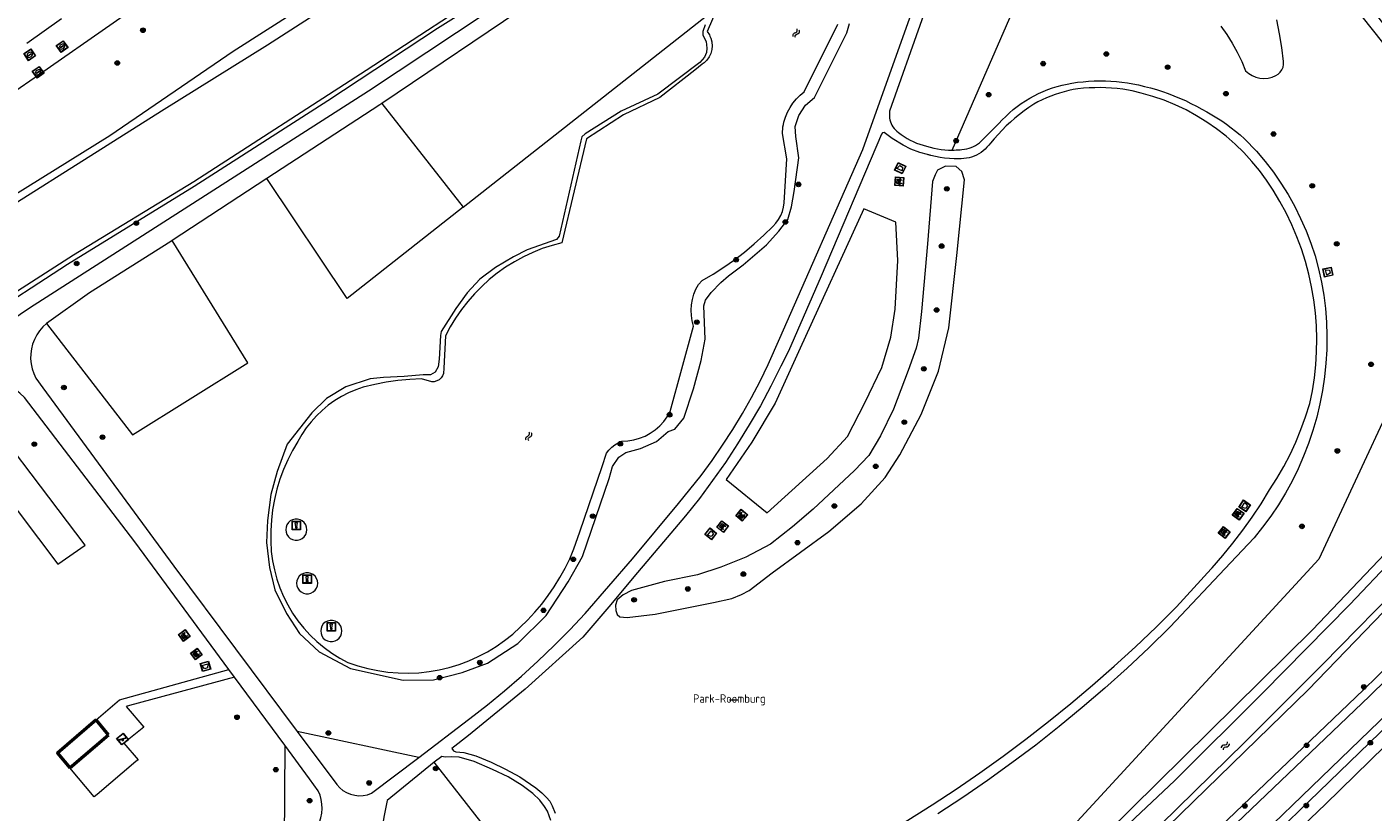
# Model space of a CAD drawing. Header units: metres. Extents: x 94279 to 96109, y 461866 to 463040.
# Tile 31 of 175: x 94731 to 94889, y 462641 to 462734. Entities that reach past the tile are written whole.
import ezdxf
from ezdxf.enums import TextEntityAlignment as Align

# ---------------------------------------------------------------- set-up
doc = ezdxf.new("R2010")
doc.units = ezdxf.units.M
doc.layers.get('0').update_dxf_attribs({"linetype": 'CONTINUOUS'})
for name, color, linetype, lineweight in [('B_LUIFEL_1', 132, 'CONTINUOUS', 50), ('G_GRENS_ALGEMEEN_0', 251, 'CONTINUOUS', 13), ('Q_AFVALBAK_0', 251, 'CONTINUOUS', 13), ('Q_BANK_0', 251, 'CONTINUOUS', 13), ('Q_BOOM_0', 251, 'CONTINUOUS', 13), ('Q_INSPECTIE_OF_RIOOLPUT_0', 251, 'CONTINUOUS', 13), ('Q_KOLK_0', 251, 'CONTINUOUS', 13), ('Q_MEERPAAL_0', 251, 'CONTINUOUS', 13), ('Q_SPEELVOORZIENING_0', 251, 'CONTINUOUS', 13), ('S_GBKN_SYMBOOL_WATER_0', 251, 'CONTINUOUS', 13), ('T_CULTUURGRENS_0', 251, 'CONTINUOUS', 13), ('T_WALBESCHERMING_0', 251, 'CONTINUOUS', 13), ('V_WEGGRENS_0', 251, 'CONTINUOUS', 13), ('W_WATERGRENS_0', 251, 'CONTINUOUS', 13), ('Z_TERREINNAAM_0', 251, 'CONTINUOUS', 13)]:
    doc.layers.add(name, color=color, linetype=linetype, lineweight=lineweight)
doc.styles.get("Standard").update_dxf_attribs({"font": 'isocp.shx'})

# ---------------------------------------------------------------- blocks, each defined once
blk = doc.blocks.new('Q_KOLK')
blk.add_lwpolyline([(-0.5, 0.5), (0.5, 0.5), (0.5, -0.5), (-0.5, -0.5)], close=True)
for points in [[(-0.44, 0.46), (0.44, 0.46, -0.414214), (0.46, 0.44), (0.46, -0.44, -0.414214), (0.44, -0.46), (-0.44, -0.46, -0.414214), (-0.46, -0.44), (-0.46, 0.44, -0.414214), (-0.44, 0.46)], [(-0.34, 0.1, 0.380426), (-0.28, -0.18)], [(-0.01, 0.27, 0.240218), (-0.34, 0.1)], [(-0.19, 0.04, 0.853344), (-0.19, -0.03)], [(0.33, 0.11, 0.240191), (-0.01, 0.27)], [(0.18, -0.03, 0.849746), (0.18, 0.04)], [(0.27, -0.18, 0.380426), (0.33, 0.11)], [(-0.28, -0.18, 0.148452), (0.01, -0.26)], [(0.01, -0.26, 0.131742), (0.27, -0.18)]]:
    blk.add_lwpolyline(points, format="xyb")
for points in [[(-0.19, 0.04), (0.18, 0.04)], [(0.18, -0.03), (-0.19, -0.03)]]:
    blk.add_lwpolyline(points)
blk = doc.blocks.new('Q_INSPECTIE_OF_RIOOLPUT')
blk.add_lwpolyline([(-0.5, 0.5), (0.5, 0.5), (0.5, -0.5), (-0.5, -0.5)], close=True)
for points in [[(-0.44, 0.46), (0.44, 0.46, -0.414214), (0.46, 0.44), (0.46, -0.44, -0.414214), (0.44, -0.46), (-0.44, -0.46, -0.414214), (-0.46, -0.44), (-0.46, 0.44), (-0.46, 0.44), (-0.46, 0.45), (-0.46, 0.45), (-0.46, 0.45), (-0.46, 0.45), (-0.46, 0.45), (-0.46, 0.45), (-0.46, 0.46), (-0.46, 0.46), (-0.46, 0.46), (-0.45, 0.46), (-0.45, 0.46), (-0.45, 0.46), (-0.45, 0.46), (-0.45, 0.46), (-0.45, 0.46), (-0.44, 0.46), (-0.44, 0.46)], [(-0.34, 0.1, 0.380426), (-0.28, -0.18)], [(-0.01, 0.27, 0.240218), (-0.34, 0.1)], [(-0.19, 0.04, 0.853344), (-0.19, -0.03)], [(0.33, 0.11, 0.240191), (-0.01, 0.27)], [(0.18, -0.03, 0.849746), (0.18, 0.04)], [(0.27, -0.18, 0.380426), (0.33, 0.11)], [(-0.28, -0.18, 0.148452), (0.01, -0.26)], [(0.01, -0.26, 0.131742), (0.27, -0.18)]]:
    blk.add_lwpolyline(points, format="xyb")
for points in [[(-0.19, 0.04), (0.18, 0.04)], [(0.18, -0.03), (-0.19, -0.03)]]:
    blk.add_lwpolyline(points)
blk = doc.blocks.new('Q_BANK')
blk.add_lwpolyline([(-0.5, 0.5), (0.5, 0.5), (0.5, -0.5), (-0.5, -0.5)], close=True)
blk.add_lwpolyline([(-0.44, 0.46), (0.44, 0.46, -0.414214), (0.46, 0.44), (0.46, -0.44, -0.414214), (0.44, -0.46), (-0.44, -0.46, -0.414214), (-0.46, -0.44), (-0.46, 0.44), (-0.46, 0.44), (-0.46, 0.45), (-0.46, 0.45), (-0.46, 0.45), (-0.46, 0.45), (-0.46, 0.45), (-0.46, 0.45), (-0.46, 0.46), (-0.46, 0.46), (-0.46, 0.46), (-0.45, 0.46), (-0.45, 0.46), (-0.45, 0.46), (-0.45, 0.46), (-0.45, 0.46), (-0.45, 0.46), (-0.44, 0.46), (-0.44, 0.46)], format="xyb")
for points in [[(-0.27, 0.02), (-0.37, -0.08)], [(-0.18, 0.13), (-0.27, 0.13), (-0.27, 0.28)], [(-0.27, 0.28), (0.26, 0.28), (0.26, 0.13), (0.17, 0.13)], [(-0.18, 0.02), (-0.27, 0.02)], [(-0.27, 0.02), (-0.18, 0.02)], [(-0.18, 0.02), (-0.18, 0.13)], [(-0.18, 0.13), (-0.14, 0.13)], [(-0.14, 0.13), (-0.14, 0.02)], [(0.13, 0.13), (-0.14, 0.13)], [(0.13, 0.02), (-0.14, 0.02)], [(-0.14, 0.02), (0.13, 0.02)], [(0.13, 0.02), (-0.14, 0.02)], [(-0.14, 0.02), (0.13, 0.02)], [(-0.14, 0.02), (0.13, 0.02)], [(0.13, 0.02), (0.13, 0.13)], [(0.13, 0.13), (0.17, 0.13)], [(0.17, 0.13), (0.17, 0.02)], [(0.17, 0.02), (0.26, 0.02)], [(0.17, 0.02), (0.26, 0.02)], [(0.26, 0.02), (0.36, -0.08)], [(-0.24, -0.08), (-0.37, -0.08)], [(-0.19, -0.08), (-0.19, -0.27), (-0.24, -0.27), (-0.24, -0.08)], [(-0.24, -0.08), (-0.19, -0.08)], [(0.18, -0.08), (-0.19, -0.08)], [(0.23, -0.08), (0.23, -0.27), (0.18, -0.27), (0.18, -0.08)], [(0.18, -0.08), (0.23, -0.08)], [(0.36, -0.08), (0.23, -0.08)]]:
    blk.add_lwpolyline(points)
blk = doc.blocks.new('Q_SPEELVOORZIENING')
blk.add_lwpolyline([(-0.5, 0.5), (0.5, 0.5), (0.5, -0.5), (-0.5, -0.5)], close=True)
for points in [[(-0.44, 0.46), (0.44, 0.46, -0.414214), (0.46, 0.44), (0.46, -0.44, -0.414214), (0.44, -0.46), (-0.44, -0.46, -0.414214), (-0.46, -0.44), (-0.46, 0.44), (-0.46, 0.44), (-0.46, 0.45), (-0.46, 0.45), (-0.46, 0.45), (-0.46, 0.45), (-0.46, 0.45), (-0.46, 0.45), (-0.46, 0.46), (-0.46, 0.46), (-0.46, 0.46), (-0.45, 0.46), (-0.45, 0.46), (-0.45, 0.46), (-0.45, 0.46), (-0.45, 0.46), (-0.45, 0.46), (-0.44, 0.46), (-0.44, 0.46)], [(-0.36, 0.2, 1.168313), (-0.39, 0.14)], [(-0.09, 0.02, 0.778987), (-0.04, -0.17)], [(-0.04, -0.17, 0.508825), (0.06, -0.04)], [(0.36, -0.16, 1.031322), (0.38, -0.1)]]:
    blk.add_lwpolyline(points, format="xyb")
for points in [[(-0.39, 0.14), (-0.09, 0.02)], [(-0.36, 0.2), (0.38, -0.1)], [(0.06, -0.04), (0.36, -0.16)]]:
    blk.add_lwpolyline(points)
blk = doc.blocks.new('Q_AFVALBAK')
for points in [[(-0.5, 0.5), (0.5, 0.5), (0.5, -0.5), (-0.5, -0.5)], [(-0.34, 0.2), (0.33, 0.2), (0.19, -0.25), (-0.2, -0.25)]]:
    blk.add_lwpolyline(points, close=True)
blk.add_lwpolyline([(-0.44, 0.46), (0.44, 0.46, -0.414214), (0.46, 0.44), (0.46, -0.44, -0.414214), (0.44, -0.46), (-0.44, -0.46, -0.414214), (-0.46, -0.44), (-0.46, 0.44), (-0.46, 0.44), (-0.46, 0.45), (-0.46, 0.45), (-0.46, 0.45), (-0.46, 0.45), (-0.46, 0.45), (-0.46, 0.45), (-0.46, 0.46), (-0.46, 0.46), (-0.46, 0.46), (-0.45, 0.46), (-0.45, 0.46), (-0.45, 0.46), (-0.45, 0.46), (-0.45, 0.46), (-0.45, 0.46), (-0.44, 0.46), (-0.44, 0.46)], format="xyb")
blk = doc.blocks.new('WATERSYMBOOL')
for points in [[(-0.5, 0.15), (-0.44, 0.21), (-0.31, 0.27), (-0.19, 0.27), (-0.06, 0.21), (0, 0.15), (0.06, 0.09), (0.19, 0.02), (0.31, 0.02), (0.44, 0.09), (0.5, 0.15)], [(-0.5, -0.15), (-0.44, -0.09), (-0.31, -0.02), (-0.19, -0.02), (-0.06, -0.09), (0, -0.15), (0.06, -0.21), (0.19, -0.27), (0.31, -0.27), (0.44, -0.21), (0.5, -0.15)]]:
    blk.add_lwpolyline(points)
blk = doc.blocks.new('Q_MEERPAAL')
for points in [[(-0.5, 0.5), (0.5, 0.5), (0.5, -0.5), (-0.5, -0.5)], [(-0.08, 0.32), (0.07, 0.32), (0.07, 0.17), (-0.08, 0.17)]]:
    blk.add_lwpolyline(points, close=True)
blk.add_lwpolyline([(-0.44, 0.46), (0.44, 0.46, -0.414214), (0.46, 0.44), (0.46, -0.44, -0.414214), (0.44, -0.46), (-0.44, -0.46, -0.414214), (-0.46, -0.44), (-0.46, 0.44), (-0.46, 0.44), (-0.46, 0.45), (-0.46, 0.45), (-0.46, 0.45), (-0.46, 0.45), (-0.46, 0.45), (-0.46, 0.45), (-0.46, 0.46), (-0.46, 0.46), (-0.46, 0.46), (-0.45, 0.46), (-0.45, 0.46), (-0.45, 0.46), (-0.45, 0.46), (-0.45, 0.46), (-0.45, 0.46), (-0.44, 0.46), (-0.44, 0.46)], format="xyb")
for points in [[(-0.08, 0.12), (-0.14, -0.31)], [(-0.08, 0.12), (0.07, 0.12)], [(0.07, 0.12), (0.12, -0.31)], [(-0.14, -0.31), (0.12, -0.31)]]:
    blk.add_lwpolyline(points)
blk = doc.blocks.new('Q_BOOM')
for radius in [0.27, 0.18, 0.09]:
    blk.add_circle((0, 0), radius)

msp = doc.modelspace()

# ---------------------------------------------------------------- linework, layer by layer
at = {"layer": 'B_LUIFEL_1'}
for p, q in [((94740.18, 462650.31), (94738.69, 462652.07)), ((94735.61, 462646.41), (94740.18, 462650.31))]:
    msp.add_line(p, q, dxfattribs=at)
msp.add_lwpolyline([(94738.69, 462652.07), (94734.13, 462648.17), (94735.61, 462646.41)], dxfattribs=at)
at = {"layer": 'G_GRENS_ALGEMEEN_0'}
for points in [[(94738.69, 462652.07), (94741.46, 462654.43), (94754.38, 462658.02)], [(94755.04, 462657.13), (94742.66, 462653.79), (94742.24, 462653.67), (94744.35, 462651.23), (94741.98, 462649.35), (94743.66, 462647.36), (94743.41, 462647.15), (94738.83, 462643.28), (94738.48, 462642.99), (94735.61, 462646.41)]]:
    msp.add_lwpolyline(points, dxfattribs=at)
at = {"layer": 'T_CULTUURGRENS_0'}
for p, q in [((94782.03, 462712.57), (94811.3, 462735.58)), ((94772.41, 462724.81), (94782.03, 462712.57)), ((94776.79, 462647.66), (94762.43, 462650.7)), ((94760.96, 462649.09), (94760.91, 462635.76))]:
    msp.add_line(p, q, dxfattribs=at)
for points in [[(94725.03, 462699.16), (94735.32, 462705.85), (94750.29, 462715.07), (94766.07, 462725.17), (94778.98, 462733.69), (94787.71, 462739.21), (94839.67, 462771.28), (94859.53, 462783.78), (94865.84, 462788.53), (94866.21, 462788.95), (94866.43, 462789.51), (94866.41, 462790.14), (94862.18, 462794.42), (94860.69, 462795.92), (94859.81, 462796.35), (94859.32, 462796.3), (94858.46, 462796.09), (94833.68, 462780.9), (94819.66, 462771.98), (94798.34, 462758.85), (94783.94, 462749.49), (94754.89, 462730.94), (94740.31, 462721), (94716.25, 462706.05)], [(94839.74, 462719.3), (94848.56, 462739.57), (94852.27, 462748.69), (94858.73, 462756.68), (94861.23, 462759), (94864.38, 462759.97), (94864.94, 462760.78), (94866.15, 462763.45), (94865.99, 462764.01), (94862.28, 462768.21), (94866.66, 462770.36)], [(94883.22, 462743.76), (94881.98, 462742.79), (94903.93, 462715.13), (94904.98, 462715.92), (94883.22, 462743.76)], [(94810.59, 462734.1), (94810.3, 462733.31), (94810.3, 462732.85), (94810.71, 462732.13), (94810.8, 462731.32), (94810.74, 462730.82), (94810.5, 462730.27), (94809.94, 462729.64), (94805.02, 462725.89), (94800.69, 462723.9), (94796.43, 462721.22), (94796.05, 462720.86), (94795.9, 462720.41), (94793.34, 462709.14), (94793.05, 462708.76), (94789.56, 462707.52), (94787.98, 462706.72), (94785.85, 462705.46), (94784.01, 462704.07), (94782.48, 462702.46), (94781.16, 462700.63), (94779.42, 462697.92), (94779.34, 462697.42), (94779.21, 462694.65), (94779.06, 462693.73), (94778.72, 462693.09), (94778.17, 462692.78), (94777.31, 462692.78), (94775.06, 462692.58), (94772.62, 462692.49), (94771.05, 462692.32), (94768.18, 462691.39), (94765.9, 462690), (94764.15, 462688.3), (94761.24, 462684.6), (94760.09, 462681.37), (94759.32, 462678.69), (94758.94, 462675.62), (94758.82, 462673.02), (94759.18, 462670.05), (94759.8, 462667.44), (94761.17, 462664.64), (94762.72, 462662.27), (94765.04, 462660.1), (94768.73, 462658.16), (94774.95, 462656.77), (94778.53, 462656.8), (94781.91, 462657.66), (94784.89, 462658.76), (94788.48, 462661.08), (94791.83, 462664.41), (94794.4, 462668.35), (94796.09, 462671.34), (94799.27, 462680.56), (94799.64, 462681.96), (94800.4, 462683.09), (94801.23, 462683.64), (94802.94, 462684.1), (94804.83, 462684.91), (94806.23, 462686.1), (94807, 462686.37), (94808.05, 462687.66), (94809.2, 462691.15), (94810.11, 462694.47), (94810.59, 462696.99), (94810.43, 462700.92), (94810.64, 462701.6), (94811.28, 462702.51), (94812.43, 462703.68), (94813.36, 462704.48), (94815.06, 462705.77), (94817.82, 462708.14), (94819.27, 462709.74), (94820.33, 462711.12), (94820.76, 462712.63), (94821.1, 462714.43), (94821.64, 462718.4), (94821.28, 462720.91), (94821.21, 462722.09), (94821.65, 462723.4), (94822.44, 462724.62), (94823.49, 462725.51), (94827.29, 462733.16), (94827.63, 462734.23)], [(94871.45, 462733.92), (94872.15, 462732.93), (94872.79, 462731.91), (94873.38, 462730.85), (94873.91, 462729.76), (94874.37, 462728.64), (94874.74, 462728.34), (94875.16, 462728.09), (94875.6, 462727.91), (94876.07, 462727.8), (94876.54, 462727.76), (94877.02, 462727.8), (94877.49, 462727.91), (94877.93, 462728.09), (94878.22, 462728.27), (94878.46, 462728.5), (94878.65, 462728.78), (94878.79, 462729.09), (94878.85, 462729.42), (94878.85, 462729.76), (94878.65, 462731.4), (94878.39, 462733.04), (94878.05, 462734.66)], [(94950.95, 462732.93), (94944.69, 462724.78), (94943.43, 462723.09), (94942.76, 462722.09), (94942.12, 462721.1), (94941.49, 462720.09), (94940.88, 462719.08), (94940.29, 462718.05), (94935.48, 462709.24), (94931.54, 462702.8), (94927.74, 462697.34), (94916.68, 462684.53), (94908.03, 462675.26), (94896.36, 462663.48), (94888.3, 462655.61), (94847.35, 462616.48), (94812.98, 462587.13)], [(94805.77, 462668.39), (94801.91, 462667.36), (94800.9, 462666.85), (94800.2, 462666.26), (94800, 462665.6), (94800.06, 462664.98), (94800.2, 462664.5), (94800.5, 462664.24), (94801.39, 462664.17), (94804.69, 462664.56), (94811.57, 462665.91), (94813.73, 462666.41), (94814.86, 462666.87), (94815.8, 462667.36), (94818.51, 462669.43), (94825.2, 462674.32), (94829.01, 462677.59), (94831.84, 462680.67), (94833.56, 462683.34), (94836.09, 462688.11), (94838.14, 462693.24), (94839.35, 462698.34), (94840.3, 462706.88), (94841.19, 462715.78), (94840.89, 462716.77), (94840.2, 462717.36), (94838.95, 462717.4), (94838, 462716.92), (94837.74, 462716.37), (94837.41, 462715.6), (94836.82, 462708.23), (94836.13, 462700.28), (94835.76, 462697.13), (94835.5, 462695.95), (94834.55, 462693.31), (94832.83, 462688.73), (94831.29, 462685.61), (94829.9, 462683.27), (94828.21, 462681.51), (94823.33, 462676.96), (94820.88, 462674.87), (94818.31, 462672.82), (94815.38, 462671.28), (94812.45, 462670.11), (94809.7, 462669.19), (94805.77, 462668.39)], [(94782.03, 462712.57), (94768.33, 462701.8), (94758.87, 462715.96)], [(94912.47, 462714.48), (94891.58, 462689.44), (94883, 462671.06), (94850.37, 462635.62), (94810.24, 462606.66), (94778.61, 462647.08)], [(94821.79, 462695.93), (94818.86, 462689.45), (94816.11, 462684.86), (94813.07, 462680.46), (94817.91, 462676.51), (94824.98, 462682.92), (94827.37, 462685.52), (94829.45, 462689.48), (94831.43, 462693.66), (94832.5, 462697.25), (94833.01, 462700.55), (94833.34, 462706.27), (94833.08, 462710.82), (94829.31, 462712.36), (94821.79, 462695.93)], [(94732.85, 462698.84), (94742.98, 462685.72), (94756.62, 462694.2), (94747.67, 462708.64)], [(94808.5, 462592.51), (94808.77, 462592.26), (94809.54, 462591.82), (94810.21, 462591.71), (94810.61, 462591.74), (94811.48, 462592.15), (94823.26, 462602.13), (94847.75, 462623.28), (94859.18, 462633.65), (94881.77, 462655.61), (94892.91, 462667.13), (94921.73, 462697.85), (94927.1, 462704.44), (94927.51, 462705.12), (94927.8, 462705.8), (94927.82, 462706.17), (94927.65, 462706.66), (94927.28, 462707.02), (94926.77, 462707.33), (94926.18, 462707.41), (94925.22, 462707.29), (94924.54, 462706.95)], [(94696.63, 462676.83), (94700.34, 462672.18), (94722.49, 462685.9), (94734.17, 462670.45), (94737.42, 462672.69), (94722.55, 462692.28)], [(94905.18, 462686.28), (94894.72, 462675.75), (94882.25, 462662.7), (94857.88, 462638.64), (94843.96, 462625.92), (94827.25, 462611.59), (94815.79, 462601.92), (94809.34, 462596.71), (94807.24, 462594.74), (94807.23, 462594.21), (94807.34, 462593.82), (94808.08, 462592.91), (94808.5, 462592.51)]]:
    msp.add_lwpolyline(points, dxfattribs=at)
at = {"layer": 'T_WALBESCHERMING_0'}
for points in [[(94794.07, 462754.31), (94758.94, 462731.68), (94746.42, 462723.9), (94719.97, 462707.24), (94700.84, 462695.74), (94671.71, 462678.57), (94653.99, 462667.9), (94626.96, 462652.58), (94608.71, 462643.53), (94582.18, 462632.71), (94566.67, 462625.08), (94563.82, 462623.46)], [(94577.49, 462616.61), (94582.61, 462619.64), (94589.3, 462623.59), (94607.44, 462630.58), (94616.71, 462634.35), (94627.13, 462639.8), (94643.07, 462650.01), (94658.11, 462660.5), (94672.78, 462669.07), (94679.9, 462673.35), (94706.51, 462689.63), (94722.34, 462698.19), (94736.03, 462706.94), (94750.22, 462715.59), (94770.58, 462728.74), (94786.76, 462739.33), (94799.31, 462747.2)], [(94811.15, 462732.75), (94811.26, 462732.5), (94811.36, 462732.08)]]:
    msp.add_lwpolyline(points, dxfattribs=at)
at = {"layer": 'V_WEGGRENS_0'}
for p, q in [((94734.62, 462734.78), (94730.53, 462731.9)), ((94772.17, 462724.65), (94758.87, 462715.96)), ((94772.41, 462724.81), (94772.17, 462724.65)), ((94758.87, 462715.96), (94747.67, 462708.64)), ((94754.38, 462658.02), (94743.29, 462673.08)), ((94755.04, 462657.13), (94754.38, 462658.02)), ((94760.96, 462649.09), (94755.04, 462657.13)), ((94771.2, 462643.42), (94776.79, 462647.66)), ((94778.61, 462647.08), (94773.07, 462642.58)), ((94779.49, 462647.77), (94778.61, 462647.08))]:
    msp.add_line(p, q, dxfattribs=at)
for points in [[(94770.86, 462726.28), (94791.62, 462740.11), (94812.73, 462753.53), (94827.84, 462762.51), (94845.76, 462773.53), (94861.45, 462783.74), (94874.85, 462793.41)], [(94854.54, 462771.9), (94854.17, 462771.4), (94852.02, 462767.92), (94849.93, 462764.41), (94847.9, 462760.86), (94845.93, 462757.27), (94844.03, 462753.65), (94842.18, 462750), (94839.99, 462745.5), (94832.36, 462723.89)], [(94821.24, 462756.14), (94804.54, 462745.94), (94790.42, 462736.91), (94772.41, 462724.81)], [(94758.93, 462747.07), (94748.92, 462740.07), (94740.7, 462734.27), (94732.01, 462728.24), (94716, 462717.21), (94709.1, 462712.37)], [(94776.79, 462647.66), (94782.66, 462652.12), (94782.8, 462652.23), (94784.88, 462653.85), (94786.91, 462655.52), (94788.9, 462657.25), (94790.85, 462659.02), (94792.76, 462660.85), (94794.62, 462662.72), (94796.42, 462664.64), (94799.23, 462667.84), (94802, 462671.07), (94804.73, 462674.33), (94807.44, 462677.62), (94810.11, 462680.93), (94811.41, 462682.69), (94812.65, 462684.5), (94813.84, 462686.33), (94814.98, 462688.21), (94816.06, 462690.11), (94817.07, 462692.05), (94818.03, 462694.02), (94819.39, 462697.1), (94829.19, 462719.39), (94838.66, 462745.95)], [(94889, 462654.89), (94897.07, 462662.77), (94908.75, 462674.57), (94917.42, 462683.86), (94928.53, 462696.73), (94932.38, 462702.25), (94936.35, 462708.74), (94941.16, 462717.56), (94941.74, 462718.57), (94942.35, 462719.57), (94942.96, 462720.56), (94943.6, 462721.54), (94944.25, 462722.52), (94945.49, 462724.18), (94951.7, 462732.27)], [(94853.69, 462616.74), (94904.96, 462666.21), (94921.45, 462683.73), (94930.61, 462694.58), (94936.96, 462703.7), (94942.88, 462714.38), (94944.22, 462716.59), (94945.6, 462718.78), (94947.01, 462720.95), (94948.46, 462723.09), (94949.95, 462725.21), (94954.19, 462730.62)], [(94954.96, 462729.97), (94950.75, 462724.61), (94949.29, 462722.52), (94947.84, 462720.39), (94946.44, 462718.24), (94945.07, 462716.07), (94943.75, 462713.87), (94937.81, 462703.17), (94931.4, 462693.97), (94922.2, 462683.06), (94905.67, 462665.51), (94854.5, 462616.02)], [(94579.46, 462614.92), (94581.79, 462616.03), (94584.09, 462617.13), (94588.53, 462619.77), (94594.01, 462622.39), (94606.12, 462627.56), (94609.27, 462628.7), (94612.37, 462630.06), (94615.45, 462631.47), (94618.5, 462632.94), (94621.53, 462634.46), (94624.52, 462636.05), (94627.48, 462637.68), (94630.42, 462639.38), (94633.32, 462641.12), (94634.1, 462641.61), (94662.61, 462659.25), (94690.96, 462675.88), (94718.68, 462692.48), (94730.84, 462700.69), (94770.86, 462726.28)], [(94831.19, 462638.16), (94837.38, 462642.05), (94840.2, 462643.91), (94842.99, 462645.82), (94845.74, 462647.78), (94848.45, 462649.81), (94851.12, 462651.88), (94853.74, 462654.01), (94856.32, 462656.19), (94858.86, 462658.42), (94861.36, 462660.7), (94863.81, 462663.03), (94866.21, 462665.41), (94870.31, 462669.91), (94870.42, 462670.03), (94871.67, 462671.46), (94872.88, 462672.94), (94874.04, 462674.45), (94875.15, 462676), (94876.2, 462677.59), (94877.2, 462679.21), (94878.07, 462680.57), (94878.87, 462681.96), (94879.62, 462683.39), (94880.3, 462684.85), (94880.91, 462686.34), (94881.46, 462687.85), (94881.95, 462689.39), (94882.26, 462690.9), (94882.49, 462692.43), (94882.66, 462693.96), (94882.76, 462695.5), (94882.78, 462697.04), (94882.73, 462698.58), (94882.62, 462700.12), (94882.43, 462701.65), (94882.17, 462703.17), (94881.84, 462704.68), (94881.43, 462706.17), (94880.97, 462707.64), (94880.43, 462709.08), (94879.83, 462710.5), (94879.16, 462711.89), (94878.42, 462713.25), (94877.63, 462714.57), (94876.85, 462715.75), (94876.01, 462716.89), (94875.11, 462717.98), (94874.15, 462719.02), (94873.13, 462720.01), (94872.06, 462720.94), (94870.95, 462721.81), (94869.79, 462722.62), (94868.58, 462723.36), (94867.34, 462724.04), (94866.06, 462724.65), (94864.75, 462725.19), (94863.41, 462725.65), (94862.05, 462726.04), (94860.97, 462726.3), (94859.87, 462726.48), (94859.21, 462726.56), (94858.55, 462726.62), (94857.89, 462726.66), (94857.23, 462726.68), (94856.57, 462726.67), (94855.9, 462726.65), (94855.24, 462726.6), (94854.58, 462726.53), (94854.04, 462726.44), (94853.49, 462726.33), (94852.96, 462726.2), (94852.42, 462726.04), (94851.9, 462725.87), (94851.38, 462725.68), (94850.86, 462725.47), (94850.36, 462725.24), (94849.86, 462724.99), (94849.38, 462724.72), (94848.8, 462724.33), (94848.24, 462723.93), (94847.69, 462723.51), (94847.15, 462723.07), (94846.63, 462722.62), (94846.12, 462722.15), (94845.63, 462721.67), (94845.15, 462721.16), (94844.69, 462720.65), (94844.25, 462720.12), (94844.06, 462719.87), (94843.85, 462719.64), (94843.63, 462719.42), (94843.4, 462719.22), (94843.15, 462719.03), (94842.88, 462718.87), (94842.61, 462718.72), (94842.32, 462718.6), (94842.03, 462718.49), (94841.73, 462718.41), (94841.43, 462718.35), (94841.12, 462718.31), (94840.81, 462718.29), (94840.64, 462718.29), (94840.47, 462718.29), (94840.3, 462718.29), (94840.13, 462718.29), (94839.96, 462718.29), (94839.41, 462718.32), (94838.85, 462718.37), (94838.31, 462718.45), (94837.76, 462718.55), (94837.22, 462718.67), (94837.14, 462718.69), (94837.07, 462718.71), (94836.99, 462718.73), (94836.91, 462718.75), (94836.84, 462718.77), (94835.94, 462719.01), (94834.88, 462719.43), (94833.94, 462719.87), (94832.65, 462720.68), (94831.71, 462721.38), (94831.53, 462721.34)], [(94839.74, 462719.3), (94839.97, 462719.31), (94840.21, 462719.32), (94840.44, 462719.33), (94840.67, 462719.35), (94840.9, 462719.38), (94841.18, 462719.4), (94841.46, 462719.45), (94841.73, 462719.52), (94842, 462719.61), (94842.26, 462719.72), (94842.5, 462719.86), (94842.74, 462720.01), (94842.96, 462720.18), (94843.17, 462720.37), (94845.25, 462722.44), (94845.65, 462722.87), (94846.06, 462723.29), (94846.5, 462723.69), (94846.95, 462724.08), (94847.41, 462724.44), (94847.89, 462724.79), (94848.39, 462725.12), (94848.89, 462725.43), (94849.41, 462725.71), (94849.94, 462725.98), (94850.48, 462726.22), (94851.03, 462726.44), (94851.59, 462726.64), (94852.15, 462726.82), (94852.72, 462726.97), (94853.3, 462727.1), (94853.88, 462727.21), (94854.53, 462727.31), (94855.19, 462727.38), (94855.84, 462727.44), (94856.5, 462727.47), (94857.16, 462727.48), (94857.82, 462727.48), (94858.47, 462727.45), (94859.13, 462727.4), (94859.78, 462727.33), (94860.43, 462727.24), (94861.08, 462727.12), (94861.73, 462726.99), (94862.44, 462726.83), (94863.15, 462726.65), (94863.85, 462726.44), (94864.55, 462726.22), (94865.23, 462725.98), (94865.92, 462725.72), (94866.59, 462725.44), (94867.26, 462725.14), (94867.92, 462724.82), (94868.57, 462724.49), (94869.2, 462724.13), (94869.81, 462723.81), (94870.4, 462723.47), (94870.98, 462723.12), (94871.55, 462722.75), (94872.12, 462722.36), (94872.66, 462721.95), (94873.2, 462721.53), (94873.72, 462721.09), (94874.23, 462720.63), (94874.72, 462720.16), (94875.2, 462719.67), (94875.66, 462719.17), (94876.69, 462717.96), (94877.65, 462716.71), (94878.55, 462715.4), (94879.39, 462714.06), (94880.17, 462712.67), (94880.87, 462711.25), (94881.51, 462709.8), (94882.08, 462708.32), (94882.57, 462706.82), (94882.99, 462705.29), (94883.34, 462703.74), (94883.61, 462702.18), (94883.81, 462700.61), (94883.93, 462698.99), (94883.98, 462697.38), (94883.95, 462695.76), (94883.86, 462694.15), (94883.69, 462692.54), (94883.45, 462690.94), (94883.14, 462689.35), (94882.77, 462687.78), (94882.32, 462686.22), (94881.8, 462684.69), (94881.22, 462683.18), (94880.57, 462681.7), (94879.86, 462680.25), (94879.08, 462678.83), (94878.24, 462677.45), (94877.34, 462676.11), (94876.38, 462674.8), (94875.37, 462673.55), (94872.59, 462670.59), (94865.48, 462663.06), (94862.96, 462660.59), (94860.39, 462658.18), (94857.76, 462655.83), (94855.09, 462653.53), (94852.37, 462651.29), (94849.6, 462649.11), (94846.78, 462647), (94843.91, 462644.94), (94841.01, 462642.94), (94838.06, 462641.01)], [(94832.36, 462723.89), (94832.35, 462723.77), (94832.33, 462723.55), (94832.33, 462723.32), (94832.35, 462723.09), (94832.39, 462722.87), (94832.45, 462722.65), (94832.53, 462722.44), (94832.63, 462722.23), (94832.75, 462722.04), (94832.89, 462721.85), (94833.04, 462721.68), (94833.21, 462721.53), (94833.39, 462721.39), (94833.72, 462721.14), (94834.06, 462720.91), (94834.42, 462720.69), (94834.78, 462720.49), (94835.15, 462720.31), (94835.54, 462720.14), (94835.93, 462720), (94836.32, 462719.87), (94836.72, 462719.76), (94837.14, 462719.64), (94837.57, 462719.53), (94838, 462719.45), (94838.43, 462719.39), (94838.87, 462719.34), (94839.3, 462719.31), (94839.74, 462719.3)], [(94831.53, 462721.34), (94831.4, 462721.18), (94824.28, 462704.44), (94820.41, 462695.6), (94820.23, 462695.24), (94820.06, 462694.88), (94819.88, 462694.52), (94819.7, 462694.16), (94819.52, 462693.8), (94818.34, 462691.46), (94817.1, 462689.15), (94815.79, 462686.88), (94814.41, 462684.65), (94812.97, 462682.46), (94811.46, 462680.31), (94809.9, 462678.2), (94808.27, 462676.15), (94806.1, 462673.58), (94802.17, 462668.94), (94799.45, 462665.71), (94796.15, 462661.83), (94789.35, 462655.69), (94782.67, 462650.22), (94780.69, 462648.69)], [(94958.13, 462721.83), (94956.28, 462719.56), (94956.24, 462719.52), (94946.02, 462707.59), (94935.68, 462695.91), (94925.16, 462684.45), (94914.88, 462673.56), (94904.54, 462662.79), (94894.29, 462652.41), (94883.82, 462642.14), (94873.13, 462631.96), (94862.3, 462621.97), (94856.65, 462616.79), (94856.23, 462616.46)], [(94747.67, 462708.64), (94747.51, 462708.53), (94737.94, 462702.48), (94732.85, 462698.84)], [(94732.85, 462698.84), (94732.42, 462698.44), (94732.03, 462697.99), (94731.7, 462697.5), (94731.42, 462696.97), (94731.21, 462696.42), (94731.07, 462695.84), (94730.98, 462695.25), (94730.97, 462694.66), (94731.03, 462694.07), (94731.15, 462693.49), (94731.34, 462692.93), (94731.59, 462692.39), (94732.42, 462691.26), (94747.87, 462670.21), (94762.43, 462650.7)], [(94743.29, 462673.08), (94730.26, 462690.11), (94729.7, 462690.63), (94729.1, 462691.09), (94728.45, 462691.5), (94727.77, 462691.84), (94727.06, 462692.12), (94726.33, 462692.32), (94725.58, 462692.46), (94724.82, 462692.52), (94724.05, 462692.51), (94723.3, 462692.43), (94722.55, 462692.28)], [(94814.46, 462587.08), (94848.02, 462615.74), (94889, 462654.89)], [(94762.43, 462650.7), (94767.11, 462644.44), (94767.45, 462644.07), (94767.84, 462643.75), (94768.27, 462643.5), (94768.74, 462643.3), (94769.23, 462643.18), (94769.73, 462643.13), (94770.23, 462643.15), (94770.72, 462643.25), (94771.2, 462643.42)], [(94764.55, 462639.05), (94764.84, 462639.52), (94765.06, 462640.01), (94765.23, 462640.53), (94765.33, 462641.06), (94765.38, 462641.61), (94765.36, 462642.15), (94765.27, 462642.69), (94765.13, 462643.21), (94764.92, 462643.72), (94763.89, 462645.11), (94760.96, 462649.09)], [(94780.69, 462648.69), (94780.88, 462648.44), (94781.17, 462648.31), (94782.1, 462648.23), (94783.51, 462647.85), (94785.33, 462647.08), (94787.03, 462646.27), (94788.7, 462645.36), (94790.61, 462644.07), (94791.32, 462643.47), (94791.87, 462642.92), (94792.24, 462642.48), (94792.51, 462641.95), (94792.88, 462641.07)], [(94792.38, 462640.2), (94791.97, 462641.3), (94791.61, 462641.85), (94791.06, 462642.62), (94790.25, 462643.39), (94789, 462644.34), (94787.35, 462645.37), (94785.49, 462646.21), (94783.32, 462647.16), (94781.56, 462647.67), (94780.63, 462647.73), (94779.9, 462647.67), (94779.49, 462647.77)], [(94773.07, 462642.58), (94772.85, 462641.6), (94772.66, 462640.61), (94772.51, 462639.61), (94772.39, 462638.61), (94772.31, 462637.61), (94777.12, 462630.6)]]:
    msp.add_lwpolyline(points, dxfattribs=at)
at = {"layer": 'W_WATERGRENS_0'}
for points in [[(94811.95, 462735.93), (94810.83, 462733.3), (94811.08, 462732.92), (94811.15, 462732.75)], [(94819.88, 462722.6), (94820.06, 462723.2), (94820.3, 462723.78), (94820.6, 462724.33), (94820.95, 462724.86), (94821.35, 462725.34), (94821.79, 462725.78), (94822.28, 462726.18), (94826.26, 462734.17)], [(94811.36, 462732.08), (94811.37, 462732.06), (94811.4, 462731.61), (94811.36, 462731.16), (94811.24, 462730.72), (94811.05, 462730.31), (94810.79, 462729.93), (94810.48, 462729.61), (94810.25, 462729.44), (94809.36, 462728.74)], [(94809.36, 462728.74), (94805.23, 462725.5), (94800.95, 462723.47), (94796.6, 462720.63), (94793.68, 462708.38), (94792.51, 462708.07), (94791.36, 462707.68), (94790.23, 462707.23), (94789.14, 462706.71), (94788.07, 462706.13), (94787.04, 462705.49), (94786.05, 462704.79), (94785.11, 462704.03), (94784.21, 462703.22), (94783.36, 462702.36), (94782.56, 462701.45), (94781.81, 462700.49), (94781.13, 462699.49), (94780.5, 462698.45), (94779.93, 462697.38), (94779.73, 462693.56), (94779.7, 462692.96), (94779.58, 462692.68), (94779.41, 462692.43), (94779.18, 462692.22), (94778.91, 462692.07), (94778.62, 462691.98), (94778.32, 462691.96), (94777.1, 462692.32), (94775.72, 462692.24), (94774.33, 462692.11), (94772.95, 462691.91), (94771.59, 462691.66), (94770.23, 462691.35), (94769.35, 462691.04), (94768.49, 462690.67), (94767.66, 462690.24), (94766.86, 462689.75), (94766.1, 462689.2), (94765.38, 462688.6), (94764.7, 462687.95), (94764.07, 462687.26), (94763.5, 462686.52), (94762.98, 462685.74), (94762.51, 462684.92), (94761.89, 462683.86), (94761.32, 462682.76), (94760.83, 462681.63), (94760.4, 462680.48), (94760.04, 462679.3), (94759.75, 462678.1), (94759.53, 462676.88), (94759.39, 462675.66), (94759.31, 462674.43), (94759.31, 462673.19), (94759.38, 462671.96), (94759.53, 462670.86), (94759.74, 462669.77), (94760.03, 462668.7), (94760.39, 462667.65), (94760.82, 462666.63), (94761.32, 462665.64), (94761.89, 462664.69), (94762.52, 462663.78), (94763.21, 462662.91), (94763.96, 462662.09), (94764.76, 462661.32), (94765.61, 462660.61), (94766.51, 462659.96), (94767.45, 462659.38), (94768.43, 462658.85), (94769.58, 462658.46), (94770.76, 462658.14), (94771.95, 462657.89), (94773.15, 462657.71), (94774.36, 462657.62), (94775.58, 462657.59), (94776.79, 462657.65), (94778, 462657.78), (94779.2, 462657.98), (94780.38, 462658.26), (94781.55, 462658.62), (94782.69, 462659.04), (94783.8, 462659.54), (94784.88, 462660.1), (94785.92, 462660.73), (94786.91, 462661.43), (94787.87, 462662.18), (94788.77, 462663), (94789.62, 462663.86), (94790.49, 462664.78), (94791.3, 462665.74), (94792.07, 462666.75), (94792.78, 462667.79), (94793.45, 462668.86), (94794.05, 462669.97), (94794.6, 462671.1), (94795.09, 462672.27), (94795.78, 462674.28), (94798.42, 462681.99), (94798.95, 462683.53), (94799.23, 462683.9), (94799.56, 462684.24), (94799.92, 462684.53), (94800.33, 462684.77), (94800.76, 462684.95), (94801.47, 462684.99), (94802.16, 462685.11), (94802.84, 462685.3), (94803.49, 462685.57), (94804.11, 462685.9), (94804.69, 462686.31), (94805.22, 462686.77), (94805.7, 462687.28), (94806.12, 462687.85), (94806.47, 462688.46), (94809.23, 462698.53), (94809.06, 462699.15), (94808.97, 462699.78), (94808.94, 462700.41), (94808.98, 462701.05), (94809.08, 462701.68), (94809.26, 462702.3), (94809.49, 462702.89), (94809.8, 462703.45), (94810.24, 462703.92), (94811.54, 462704.68), (94812.8, 462705.5), (94814.04, 462706.37), (94815.23, 462707.28), (94816.39, 462708.25), (94817.51, 462709.26), (94818.59, 462710.31), (94818.94, 462710.69), (94819.25, 462711.12), (94819.51, 462711.58), (94819.71, 462712.06), (94819.85, 462712.56), (94819.93, 462713.08), (94820.24, 462718.28), (94819.7, 462721.25), (94819.71, 462721.52), (94819.74, 462721.79), (94819.77, 462722.06), (94819.82, 462722.33), (94819.88, 462722.6)], [(94761.08, 462674.52), (94761.12, 462674.22), (94761.22, 462673.94), (94761.39, 462673.69), (94761.62, 462673.49), (94761.89, 462673.35), (94762.18, 462673.28), (94762.48, 462673.28), (94762.77, 462673.35), (94763.04, 462673.49), (94763.27, 462673.69), (94763.44, 462673.94), (94763.54, 462674.22), (94763.58, 462674.52), (94763.54, 462674.82), (94763.44, 462675.1), (94763.27, 462675.35), (94763.04, 462675.55), (94762.77, 462675.69), (94762.48, 462675.76), (94762.18, 462675.76), (94761.89, 462675.69), (94761.62, 462675.55), (94761.39, 462675.35), (94761.22, 462675.1), (94761.12, 462674.82), (94761.08, 462674.52)], [(94896.82, 462676.41), (94886.67, 462665.69), (94876.41, 462655.27), (94866.02, 462644.91), (94855.9, 462635.42), (94842.54, 462623.46), (94830.74, 462613.09), (94821.21, 462605.2), (94813.93, 462599.3), (94810.09, 462596.07), (94808.38, 462594.34)], [(94762.36, 462668.2), (94762.4, 462667.9), (94762.51, 462667.62), (94762.68, 462667.37), (94762.9, 462667.17), (94763.17, 462667.03), (94763.46, 462666.96), (94763.77, 462666.96), (94764.06, 462667.03), (94764.32, 462667.17), (94764.55, 462667.37), (94764.72, 462667.62), (94764.83, 462667.9), (94764.87, 462668.2), (94764.83, 462668.5), (94764.72, 462668.78), (94764.55, 462669.03), (94764.32, 462669.23), (94764.06, 462669.37), (94763.77, 462669.44), (94763.46, 462669.44), (94763.17, 462669.37), (94762.9, 462669.23), (94762.68, 462669.03), (94762.51, 462668.78), (94762.4, 462668.5), (94762.36, 462668.2)], [(94809.8, 462592.19), (94810.3, 462592.35), (94814.13, 462595.43), (94820.83, 462600.95), (94824.25, 462604.02), (94841.99, 462619.01), (94853.02, 462628.92), (94862.42, 462637.82), (94874.23, 462649.4), (94883.49, 462658.67), (94893.77, 462669.1)], [(94765.21, 462662.57), (94765.25, 462662.27), (94765.35, 462661.99), (94765.52, 462661.74), (94765.75, 462661.54), (94766.02, 462661.4), (94766.31, 462661.33), (94766.61, 462661.33), (94766.9, 462661.4), (94767.17, 462661.54), (94767.4, 462661.74), (94767.57, 462661.99), (94767.67, 462662.27), (94767.71, 462662.57), (94767.67, 462662.87), (94767.57, 462663.15), (94767.4, 462663.4), (94767.17, 462663.6), (94766.9, 462663.74), (94766.61, 462663.81), (94766.31, 462663.81), (94766.02, 462663.74), (94765.75, 462663.6), (94765.52, 462663.4), (94765.35, 462663.15), (94765.25, 462662.87), (94765.21, 462662.57)]]:
    msp.add_lwpolyline(points, dxfattribs=at)
at = {"layer": 'Z_TERREINNAAM_0'}
msp.add_line((94813.44, 462654.45), (94814.44, 462654.45), dxfattribs=at)

# ---------------------------------------------------------------- block references
at = {"layer": 'Q_AFVALBAK_0'}
for p, rotation in [((94833.61, 462717.17), 154.7752467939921), ((94884.08, 462704.91), 102.6503963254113), ((94874.27, 462677.33), 56.36832943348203), ((94811.24, 462674.02), 51.67463230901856), ((94751.61, 462658.4), 15.52708318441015)]:
    msp.add_blockref('Q_AFVALBAK', p, dxfattribs=dict(at, rotation=rotation))
at = {"layer": 'Q_BANK_0'}
for p, rotation in [((94833.5, 462715.6), 85.45266008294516), ((94814.9, 462676.22), 140.7118827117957), ((94873.5, 462676.34), 54.46581905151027), ((94812.65, 462674.88), 51.67463230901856), ((94871.85, 462674.19), 52.57075549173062), ((94749.11, 462662.03), 126.3779926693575), ((94750.53, 462659.85), 126.3779926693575)]:
    msp.add_blockref('Q_BANK', p, dxfattribs=dict(at, rotation=rotation))
at = {"layer": 'Q_BOOM_0'}
for p, rotation in [((94744.23, 462733.45), 35.16834018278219), ((94857.93, 462730.65), 177.4726031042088), ((94741.2, 462729.58), 34.78079738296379), ((94850.48, 462729.51), 19.62780122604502), ((94865.17, 462729.09), 162.3329123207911), ((94844.05, 462725.85), 66.49502514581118), ((94872.05, 462725.96), 148.6619547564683), ((94877.66, 462721.21), 132.8613174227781), ((94840.21, 462720.41), 66.49502514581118), ((94821.6, 462715.26), 82.3514654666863), ((94839.11, 462714.74), 85.45266008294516), ((94882.24, 462715.09), 119.1844944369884), ((94743.45, 462710.68), 31.60686195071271), ((94820.06, 462710.82), 52.24059012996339), ((94885.13, 462708.25), 108.1949320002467), ((94838.49, 462707.98), 84.99265444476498), ((94736.41, 462705.93), 31.60686195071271), ((94814.25, 462706.37), 37.4248951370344), ((94837.9, 462700.44), 83.63330356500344), ((94809.6, 462699), 104.9718680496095), ((94889.18, 462694.03), 50.16428330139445), ((94836.4, 462693.5), 70.1442521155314), ((94734.9, 462691.3), 126.2711816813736), ((94806.39, 462688.08), 59.83138585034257), ((94834.09, 462687.21), 62.03371457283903), ((94731.41, 462684.61), 127.1992309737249), ((94739.45, 462685.44), 126.2711816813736), ((94800.57, 462684.66), 22.7981512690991), ((94885.21, 462683.81), 64.97423023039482), ((94830.72, 462682), 46.23019040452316), ((94825.84, 462677.31), 42.98778205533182), ((94797.32, 462676.11), 70.9931522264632), ((94881.02, 462674.91), 64.97423023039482), ((94821.48, 462672.99), 36.18136933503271), ((94795.03, 462671.02), 67.17736848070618), ((94815.1, 462669.28), 21.79804132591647), ((94808.54, 462667.53), 11.61014266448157), ((94802.2, 462666.24), 27.0179728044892), ((94791.51, 462665), 56.76934282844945), ((94783.99, 462658.84), 20.28735090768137), ((94779.25, 462657.06), 14.25508045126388), ((94888.33, 462655.97), 44.3202941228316), ((94755.33, 462652.39), 126.3811923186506), ((94766.12, 462650.53), 168.039146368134), ((94889.09, 462649.38), 44.04439053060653), ((94881.58, 462649.08), 43.69166032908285), ((94778.78, 462646.34), 128.037602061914), ((94759.92, 462646.21), 89.7550007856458), ((94770.93, 462644.64), 37.22105039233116), ((94763.9, 462642.55), 105.5409958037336), ((94874.28, 462641.93), 43.69166032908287), ((94881.54, 462641.97), 44.04439053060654)]:
    msp.add_blockref('Q_BOOM', p, dxfattribs=dict(at, rotation=rotation))
at = {"layer": 'Q_INSPECTIE_OF_RIOOLPUT_0'}
for p, rotation in [((94730.87, 462730.55), 33.98774595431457), ((94734.69, 462731.52), 34.78079738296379)]:
    msp.add_blockref('Q_INSPECTIE_OF_RIOOLPUT', p, dxfattribs=dict(at, rotation=rotation))
at = {"layer": 'Q_KOLK_0', "rotation": 34.78079738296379}
msp.add_blockref('Q_KOLK', (94731.86, 462728.49), dxfattribs=at)
at = {"layer": 'Q_MEERPAAL_0', "rotation": 180}
for p in [(94762.33, 462675.01), (94763.61, 462668.69), (94766.46, 462663.06)]:
    msp.add_blockref('Q_MEERPAAL', p, dxfattribs=at)
at = {"layer": 'Q_SPEELVOORZIENING_0', "rotation": 38.49122214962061}
msp.add_blockref('Q_SPEELVOORZIENING', (94741.82, 462649.82), dxfattribs=at)
at = {"layer": 'S_GBKN_SYMBOOL_WATER_0'}
for p, rotation in [((94821.34, 462733.09), 63.5124375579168), ((94789.78, 462685.52), 71.07440254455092), ((94872, 462649.02), 44.44403309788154)]:
    msp.add_blockref('WATERSYMBOOL', p, dxfattribs=dict(at, rotation=rotation))

# ---------------------------------------------------------------- texts
at = {"layer": 'Z_TERREINNAAM_0', "linetype": 'Continuous'}
msp.add_text('Park-Roomburg', height=1, rotation=360, dxfattribs=at).set_placement((94813.44, 462654.45), align=Align.MIDDLE)

doc.saveas('drawing.dxf')
